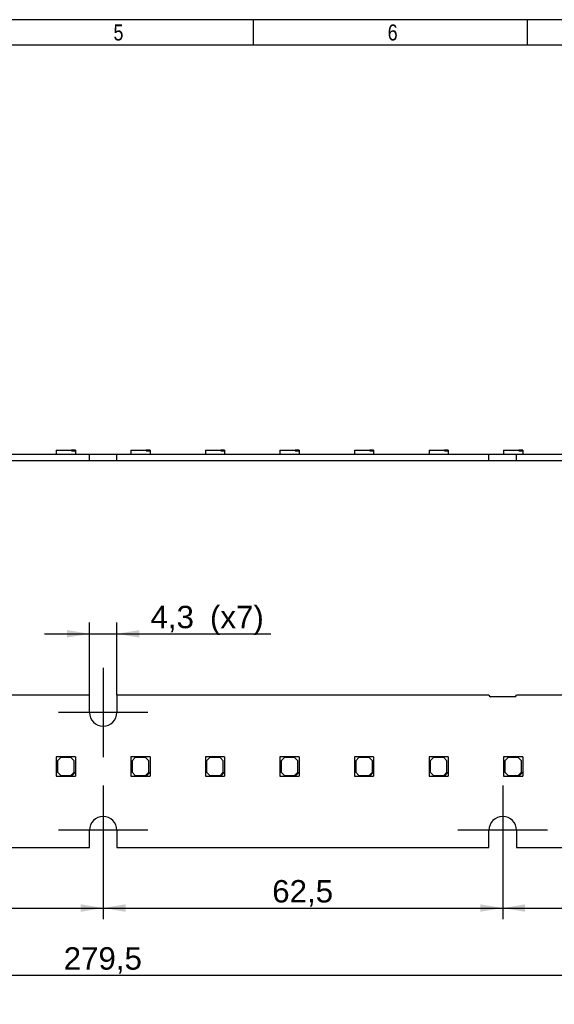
# Model space of a CAD drawing. Header units: millimetres. Extents: x 16 to 406, y 5 to 285.
# Tile 3 of 4: x 198 to 281, y 131 to 285. Entities that reach past the tile are written whole.
import ezdxf
from ezdxf.enums import TextEntityAlignment as Align
from ezdxf.lldxf.tags import DXFTag

# ---------------------------------------------------------------- set-up
doc = ezdxf.new("R2010")
doc.units = ezdxf.units.MM
for name, color, linetype in [('10', 7, 'Continuous'), ('Default', 7, 'Continuous'), ('LINLED_280X24MM_', 7, 'Continuous')]:
    doc.layers.add(name, color=color, linetype=linetype)
doc.styles.add('SEACAD_Arial', font='arial.ttf')
tags = doc.linetypes.add('CENTER2', pattern=[28.575, 19.05, -3.175, 3.175, -3.175]).pattern_tags.tags
tags[10:11] = [DXFTag(74, 4), DXFTag(75, 0), DXFTag(340, '0'), DXFTag(46, 0.0), DXFTag(50, 0.0), DXFTag(44, 0.0), DXFTag(45, 0.0)]
tags[8:9] = [DXFTag(74, 4), DXFTag(75, 0), DXFTag(340, '0'), DXFTag(46, 0.0), DXFTag(50, 0.0), DXFTag(44, 0.0), DXFTag(45, 0.0)]
tags[6:7] = [DXFTag(74, 4), DXFTag(75, 0), DXFTag(340, '0'), DXFTag(46, 0.0), DXFTag(50, 0.0), DXFTag(44, 0.0), DXFTag(45, 0.0)]
tags[4:5] = [DXFTag(74, 4), DXFTag(75, 0), DXFTag(340, '0'), DXFTag(46, 0.0), DXFTag(50, 0.0), DXFTag(44, 0.0), DXFTag(45, 0.0)]
doc.dimstyles.new('ISO', dxfattribs={"dimtxt": 3.5, "dimasz": 3.5, "dimexe": 1.75, "dimexo": 0, "dimgap": 0.875, "dimtad": 1, "dimtxsty": 'SEACAD_Arial', "dimblk1": '_SE_FILLED', "dimblk2": '_SE_FILLED', "dimsah": 1, "dimcen": 1.75, "dimadec": 0, "dimazin": 0, "dimtfac": 0.5, "dimtdec": 3, "dimtmove": 0, "dimatfit": 3, "dimfxl": 1, "dimarcsym": 0})

# ---------------------------------------------------------------- blocks, each defined once
blk = doc.blocks.new('SEANNOT_GROUP2')
at = {"layer": 'Default', "color": 7, "linetype": 'CENTER2'}
for p, q in [((210.6, 164.89), (210.6, 150.89)), ((217.6, 157.89), (203.6, 157.89))]:
    blk.add_line(p, q, dxfattribs=at)
blk = doc.blocks.new('SEANNOT_GROUP3')
at = {"layer": 'Default', "color": 7, "linetype": 'CENTER2'}
for p, q in [((210.6, 183.29), (210.6, 169.29)), ((217.6, 176.29), (203.6, 176.29))]:
    blk.add_line(p, q, dxfattribs=at)
blk = doc.blocks.new('SEANNOT_GROUP4')
at = {"layer": 'Default', "color": 7, "linetype": 'CENTER2'}
for p, q in [((273.1, 164.89), (273.1, 150.89)), ((280.1, 157.89), (266.1, 157.89))]:
    blk.add_line(p, q, dxfattribs=at)
blk = doc.blocks.new('SE')
at = {"layer": 'LINLED_280X24MM_', "color": 7, "linetype": 'Continuous'}
for p, q in [((208.45, 178.99), (150.25, 178.99)), ((208.45, 176.29), (208.45, 178.99)), ((270.95, 178.99), (212.75, 178.99)), ((212.75, 178.99), (212.75, 176.29)), ((275, 178.74), (271.2, 178.74)), ((308.35, 178.99), (275.25, 178.99)), ((206.27, 169.34), (203.27, 169.34)), ((203.27, 169.34), (203.27, 166.34)), ((206.27, 169.34), (206.27, 166.84)), ((217.93, 169.34), (214.93, 169.34)), ((214.93, 169.34), (214.93, 166.34)), ((217.93, 169.34), (217.93, 166.84)), ((229.59, 169.34), (226.59, 169.34)), ((226.59, 169.34), (226.59, 166.34)), ((229.59, 169.34), (229.59, 166.84)), ((241.25, 169.34), (238.25, 169.34)), ((238.25, 169.34), (238.25, 166.34)), ((241.25, 169.34), (241.25, 166.84)), ((252.91, 169.34), (249.91, 169.34)), ((249.91, 169.34), (249.91, 166.34)), ((252.91, 169.34), (252.91, 166.84)), ((264.57, 169.34), (261.57, 169.34)), ((261.57, 169.34), (261.57, 166.34)), ((264.57, 169.34), (264.57, 166.84)), ((276.23, 169.34), (273.23, 169.34)), ((273.23, 169.34), (273.23, 166.34)), ((276.23, 169.34), (276.23, 166.84)), ((203.97, 169.24), (203.47, 168.74)), ((203.47, 168.74), (203.47, 166.94)), ((205.57, 169.24), (203.97, 169.24)), ((206.07, 168.74), (205.57, 169.24)), ((206.07, 166.94), (206.07, 168.74)), ((215.63, 169.24), (215.13, 168.74)), ((215.13, 168.74), (215.13, 166.94)), ((217.23, 169.24), (215.63, 169.24)), ((217.73, 168.74), (217.23, 169.24)), ((217.73, 166.94), (217.73, 168.74)), ((227.29, 169.24), (226.79, 168.74)), ((226.79, 168.74), (226.79, 166.94)), ((228.89, 169.24), (227.29, 169.24)), ((229.39, 168.74), (228.89, 169.24)), ((229.39, 166.94), (229.39, 168.74)), ((238.95, 169.24), (238.45, 168.74)), ((238.45, 168.74), (238.45, 166.94)), ((240.55, 169.24), (238.95, 169.24)), ((241.05, 168.74), (240.55, 169.24)), ((241.05, 166.94), (241.05, 168.74)), ((250.61, 169.24), (250.11, 168.74)), ((250.11, 168.74), (250.11, 166.94)), ((252.21, 169.24), (250.61, 169.24)), ((252.71, 168.74), (252.21, 169.24)), ((252.71, 166.94), (252.71, 168.74)), ((262.27, 169.24), (261.77, 168.74)), ((261.77, 168.74), (261.77, 166.94)), ((263.87, 169.24), (262.27, 169.24)), ((264.37, 168.74), (263.87, 169.24)), ((264.37, 166.94), (264.37, 168.74)), ((273.93, 169.24), (273.43, 168.74)), ((273.43, 168.74), (273.43, 166.94)), ((275.53, 169.24), (273.93, 169.24)), ((276.03, 168.74), (275.53, 169.24)), ((276.03, 166.94), (276.03, 168.74)), ((203.27, 166.34), (205.67, 166.34)), ((203.47, 166.94), (203.97, 166.44)), ((203.97, 166.44), (205.57, 166.44)), ((205.57, 166.44), (206.07, 166.94)), ((206.17, 166.84), (205.67, 166.34)), ((205.67, 166.34), (206.27, 166.34)), ((206.27, 166.84), (206.17, 166.84)), ((206.27, 166.84), (206.27, 166.34)), ((214.93, 166.34), (217.33, 166.34)), ((215.13, 166.94), (215.63, 166.44)), ((215.63, 166.44), (217.23, 166.44)), ((217.23, 166.44), (217.73, 166.94)), ((217.83, 166.84), (217.33, 166.34)), ((217.33, 166.34), (217.93, 166.34)), ((217.93, 166.84), (217.83, 166.84)), ((217.93, 166.84), (217.93, 166.34)), ((226.59, 166.34), (228.99, 166.34)), ((226.79, 166.94), (227.29, 166.44)), ((227.29, 166.44), (228.89, 166.44)), ((228.89, 166.44), (229.39, 166.94)), ((229.49, 166.84), (228.99, 166.34)), ((228.99, 166.34), (229.59, 166.34)), ((229.59, 166.84), (229.49, 166.84)), ((229.59, 166.84), (229.59, 166.34)), ((238.25, 166.34), (240.65, 166.34)), ((238.45, 166.94), (238.95, 166.44)), ((238.95, 166.44), (240.55, 166.44)), ((240.55, 166.44), (241.05, 166.94)), ((241.15, 166.84), (240.65, 166.34)), ((240.65, 166.34), (241.25, 166.34)), ((241.25, 166.84), (241.15, 166.84)), ((241.25, 166.84), (241.25, 166.34)), ((249.91, 166.34), (252.31, 166.34)), ((250.11, 166.94), (250.61, 166.44)), ((250.61, 166.44), (252.21, 166.44)), ((252.21, 166.44), (252.71, 166.94)), ((252.81, 166.84), (252.31, 166.34)), ((252.31, 166.34), (252.91, 166.34)), ((252.91, 166.84), (252.81, 166.84)), ((252.91, 166.84), (252.91, 166.34)), ((261.57, 166.34), (263.97, 166.34)), ((261.77, 166.94), (262.27, 166.44)), ((262.27, 166.44), (263.87, 166.44)), ((263.87, 166.44), (264.37, 166.94)), ((264.47, 166.84), (263.97, 166.34)), ((263.97, 166.34), (264.57, 166.34)), ((264.57, 166.84), (264.47, 166.84)), ((264.57, 166.84), (264.57, 166.34)), ((273.23, 166.34), (275.63, 166.34)), ((273.43, 166.94), (273.93, 166.44)), ((273.93, 166.44), (275.53, 166.44)), ((275.53, 166.44), (276.03, 166.94)), ((276.13, 166.84), (275.63, 166.34)), ((275.63, 166.34), (276.23, 166.34)), ((276.23, 166.84), (276.13, 166.84)), ((276.23, 166.84), (276.23, 166.34)), ((208.45, 155.19), (208.45, 157.89)), ((212.75, 157.89), (212.75, 155.19)), ((270.95, 155.19), (270.95, 157.89)), ((275.25, 157.89), (275.25, 155.19)), ((150.25, 155.19), (208.45, 155.19)), ((212.75, 155.19), (270.95, 155.19)), ((275.25, 155.19), (308.35, 155.19))]:
    blk.add_line(p, q, dxfattribs=at)
for centre, radius, start, end in [((271.2, 178.99), 0.25, 180, 270), ((275, 178.99), 0.25, 270, 0), ((210.6, 176.29), 2.15, 180, 0), ((210.6, 157.89), 2.15, 0, 180), ((273.1, 157.89), 2.15, 0, 180)]:
    blk.add_arc(centre, radius, start, end, dxfattribs=at)
blk = doc.blocks.new('SE1')
at = {"layer": 'LINLED_280X24MM_', "color": 7, "linetype": 'Continuous'}
for p, q in [((203.27, 217.3), (205.67, 217.3)), ((203.27, 217.3), (203.27, 216.65)), ((206.17, 217.3), (205.67, 217.3)), ((205.67, 217.2), (205.67, 217.3)), ((205.67, 217.2), (206.27, 217.2)), ((206.27, 217.3), (206.17, 217.3)), ((206.17, 217.2), (206.17, 217.3)), ((206.27, 217.3), (206.27, 217.2)), ((206.27, 217.2), (206.27, 216.65)), ((214.93, 217.3), (217.33, 217.3)), ((214.93, 217.3), (214.93, 216.65)), ((217.83, 217.3), (217.33, 217.3)), ((217.33, 217.2), (217.33, 217.3)), ((217.33, 217.2), (217.93, 217.2)), ((217.93, 217.3), (217.83, 217.3)), ((217.83, 217.2), (217.83, 217.3)), ((217.93, 217.3), (217.93, 217.2)), ((217.93, 217.2), (217.93, 216.65)), ((226.59, 217.3), (228.99, 217.3)), ((226.59, 217.3), (226.59, 216.65)), ((229.49, 217.3), (228.99, 217.3)), ((228.99, 217.2), (228.99, 217.3)), ((228.99, 217.2), (229.59, 217.2)), ((229.59, 217.3), (229.49, 217.3)), ((229.49, 217.2), (229.49, 217.3)), ((229.59, 217.3), (229.59, 217.2)), ((229.59, 217.2), (229.59, 216.65)), ((238.25, 217.3), (240.65, 217.3)), ((238.25, 217.3), (238.25, 216.65)), ((241.15, 217.3), (240.65, 217.3)), ((240.65, 217.2), (240.65, 217.3)), ((240.65, 217.2), (241.25, 217.2)), ((241.25, 217.3), (241.15, 217.3)), ((241.15, 217.2), (241.15, 217.3)), ((241.25, 217.3), (241.25, 217.2)), ((241.25, 217.2), (241.25, 216.65)), ((249.91, 217.3), (252.31, 217.3)), ((249.91, 217.3), (249.91, 216.65)), ((252.81, 217.3), (252.31, 217.3)), ((252.31, 217.2), (252.31, 217.3)), ((252.31, 217.2), (252.91, 217.2)), ((252.91, 217.3), (252.81, 217.3)), ((252.81, 217.2), (252.81, 217.3)), ((252.91, 217.3), (252.91, 217.2)), ((252.91, 217.2), (252.91, 216.65)), ((261.57, 217.3), (263.97, 217.3)), ((261.57, 217.3), (261.57, 216.65)), ((264.47, 217.3), (263.97, 217.3)), ((263.97, 217.2), (263.97, 217.3)), ((263.97, 217.2), (264.57, 217.2)), ((264.57, 217.3), (264.47, 217.3)), ((264.47, 217.2), (264.47, 217.3)), ((264.57, 217.3), (264.57, 217.2)), ((264.57, 217.2), (264.57, 216.65)), ((273.23, 217.3), (275.63, 217.3)), ((273.23, 217.3), (273.23, 216.65)), ((276.13, 217.3), (275.63, 217.3)), ((275.63, 217.2), (275.63, 217.3)), ((275.63, 217.2), (276.23, 217.2)), ((276.23, 217.3), (276.13, 217.3)), ((276.13, 217.2), (276.13, 217.3)), ((276.23, 217.3), (276.23, 217.2)), ((276.23, 217.2), (276.23, 216.65)), ((150.25, 216.65), (208.45, 216.65)), ((150.25, 215.65), (208.45, 215.65)), ((208.45, 216.65), (212.75, 216.65)), ((208.45, 215.65), (208.45, 216.65)), ((208.45, 215.65), (212.75, 215.65)), ((212.75, 216.65), (270.95, 216.65)), ((212.75, 215.65), (212.75, 216.65)), ((212.75, 215.65), (270.95, 215.65)), ((270.95, 216.65), (275.25, 216.65)), ((270.95, 215.65), (270.95, 216.65)), ((270.95, 215.65), (275.25, 215.65)), ((275.25, 216.65), (308.35, 216.65)), ((275.25, 215.65), (275.25, 216.65)), ((275.25, 215.65), (308.35, 215.65))]:
    blk.add_line(p, q, dxfattribs=at)
blk = doc.blocks.new('DMBLK3')
at = {"layer": 'Default', "linetype": 'Continuous'}
for points in [[(204.95, 189.17), (204.95, 188), (208.45, 188.58)], [(216.25, 189.17), (212.75, 188.58), (216.25, 188)]]:
    blk.add_hatch(color=7, dxfattribs=at).paths.add_polyline_path(points)
at = {"layer": 'Default', "color": 7, "linetype": 'Continuous'}
for p, q in [((208.45, 178.99), (208.45, 190.33)), ((212.75, 178.99), (212.75, 190.33)), ((201.45, 188.58), (236.83, 188.58))]:
    blk.add_line(p, q, dxfattribs=at)
at = {"layer": 'Default', "color": 7, "linetype": 'Continuous', "style": 'SEACAD_Arial'}
for s, p in [('4,3', (218.01, 192.96)), ('(x7)', (227.31, 192.96))]:
    blk.add_text(s, height=3.5, dxfattribs=at).set_placement(p, align=Align.TOP_LEFT)
blk = doc.blocks.new('_SE_FILLED')
at = {"color": 0}
blk.add_line((0, 0), (-1, 0), dxfattribs=at)
blk.add_solid([(0, 0), (-1, -0.1665), (-1, 0.1665), (0, 0)], dxfattribs=at)
blk = doc.blocks.new('DMBLK9')
at = {"layer": 'Default', "linetype": 'Continuous'}
for points in [[(151.6, 145.13), (151.6, 146.3), (148.1, 145.72)], [(207.1, 145.13), (210.6, 145.72), (207.1, 146.3)]]:
    blk.add_hatch(color=7, dxfattribs=at).paths.add_polyline_path(points)
at = {"layer": 'Default', "color": 7, "linetype": 'Continuous'}
for p, q in [((148.1, 150.89), (148.1, 143.97)), ((210.6, 150.89), (210.6, 143.97)), ((148.1, 145.72), (210.6, 145.72))]:
    blk.add_line(p, q, dxfattribs=at)
at = {"layer": 'Default', "color": 7, "linetype": 'Continuous', "style": 'SEACAD_Arial'}
blk.add_text('62,5', height=3.5, dxfattribs=at).set_placement((174.55, 150.09), align=Align.TOP_LEFT)
blk = doc.blocks.new('DMBLK10')
at = {"layer": 'Default', "linetype": 'Continuous'}
for points in [[(214.1, 145.13), (214.1, 146.3), (210.6, 145.72)], [(269.6, 145.13), (273.1, 145.72), (269.6, 146.3)]]:
    blk.add_hatch(color=7, dxfattribs=at).paths.add_polyline_path(points)
at = {"layer": 'Default', "color": 7, "linetype": 'Continuous'}
for p, q in [((210.6, 150.89), (210.6, 143.97)), ((273.1, 150.89), (273.1, 143.97)), ((210.6, 145.72), (273.1, 145.72))]:
    blk.add_line(p, q, dxfattribs=at)
at = {"layer": 'Default', "color": 7, "linetype": 'Continuous', "style": 'SEACAD_Arial'}
blk.add_text('62,5', height=3.5, dxfattribs=at).set_placement((237.05, 150.09), align=Align.TOP_LEFT)
blk = doc.blocks.new('DMBLK11')
at = {"layer": 'Default', "linetype": 'Continuous'}
for points in [[(276.6, 145.13), (276.6, 146.3), (273.1, 145.72)], [(332.1, 145.13), (335.6, 145.72), (332.1, 146.3)]]:
    blk.add_hatch(color=7, dxfattribs=at).paths.add_polyline_path(points)
at = {"layer": 'Default', "color": 7, "linetype": 'Continuous'}
for p, q in [((273.1, 150.89), (273.1, 143.97)), ((335.6, 150.89), (335.6, 143.97)), ((273.1, 145.72), (335.6, 145.72))]:
    blk.add_line(p, q, dxfattribs=at)
at = {"layer": 'Default', "color": 7, "linetype": 'Continuous', "style": 'SEACAD_Arial'}
blk.add_text('62,5', height=3.5, dxfattribs=at).set_placement((299.55, 150.09), align=Align.TOP_LEFT)
blk = doc.blocks.new('DMBLK13')
at = {"layer": 'Default', "linetype": 'Continuous'}
for points in [[(74.35, 134.63), (74.35, 135.8), (70.85, 135.22)], [(346.85, 134.63), (350.35, 135.22), (346.85, 135.8)]]:
    blk.add_hatch(color=7, dxfattribs=at).paths.add_polyline_path(points)
at = {"layer": 'Default', "color": 7, "linetype": 'Continuous'}
for p, q in [((70.85, 167.09), (70.85, 133.47)), ((350.35, 161.69), (350.35, 133.47)), ((70.85, 135.22), (350.35, 135.22))]:
    blk.add_line(p, q, dxfattribs=at)
at = {"layer": 'Default', "color": 7, "linetype": 'Continuous', "style": 'SEACAD_Arial'}
blk.add_text('279,5', height=3.5, dxfattribs=at).set_placement((204.43, 139.59), align=Align.TOP_LEFT)

msp = doc.modelspace()

# ---------------------------------------------------------------- linework, layer by layer
at = {"layer": '10', "color": 7, "linetype": 'Continuous'}
for p, q in [((234.111, 280.578), (234.111, 284.578)), ((277, 280.578), (277, 284.578)), ((405.666, 280.578), (19.666, 280.578))]:
    msp.add_line(p, q, dxfattribs=at)
msp.add_lwpolyline([(405.666, 13.577), (405.666, 284.577), (15.666, 284.577), (15.666, 13.577), (405.666, 13.577)], dxfattribs=at)

# ---------------------------------------------------------------- block references
at = {"layer": 'Default'}
for name in ['SE1', 'SEANNOT_GROUP3', 'SE', 'SEANNOT_GROUP2', 'SEANNOT_GROUP4']:
    msp.add_blockref(name, (0, 0), dxfattribs=at)

# ---------------------------------------------------------------- texts
at = {"layer": '10', "char_height": 2.5, "width": 1.52175, "attachment_point": 1, "style": 'SEACAD_Arial'}
for s, insert in [('{\\farial rounded mt|b0||i0||c0|p34;\\C7;\\H2.50000002;\\W0.8;5}', (212.222, 283.828)), ('{\\farial rounded mt|b0||i0||c0|p34;\\C7;\\H2.50000002;\\W0.8;6}', (255.11, 283.828))]:
    msp.add_mtext(s, dxfattribs=dict(at, insert=insert))

# ---------------------------------------------------------------- dimensions: what is measured, and where the dimension line sits
at = {"layer": 'Default', "color": 7, "linetype": 'Continuous'}
for base, p1, p2, text, picture, middle in [((208.447, 188.582), (208.447, 178.989), (212.747, 178.989), '\\A1;<> (x7)', 'DMBLK3', (216.786, 188.582)), ((148.097, 145.718), (148.097, 157.889), (210.597, 157.889), '\\A1;<>', 'DMBLK9', (179.347, 145.718)), ((210.597, 145.718), (210.597, 157.889), (273.097, 157.889), '\\A1;<>', 'DMBLK10', (241.847, 145.718)), ((273.097, 145.718), (273.097, 157.889), (335.597, 157.889), '\\A1;<>', 'DMBLK11', (304.347, 145.718))]:
    dim = msp.add_linear_dim(base=base, p1=p1, p2=p2, angle=0, text=text, dimstyle='ISO', dxfattribs=at)
    dim.commit()
    dim.dimension.update_dxf_attribs({"geometry": picture, "text_midpoint": middle, "dimtype": 161})
dim = msp.add_linear_dim(base=(350.347, 135.218), p1=(70.847, 167.089), p2=(350.347, 161.689), text='\\A1;<>', dimstyle='ISO', dxfattribs=at)
dim.commit()
dim.dimension.update_dxf_attribs({"geometry": 'DMBLK13', "text_midpoint": (210.597, 135.218), "dimtype": 160})

doc.saveas('drawing.dxf')
